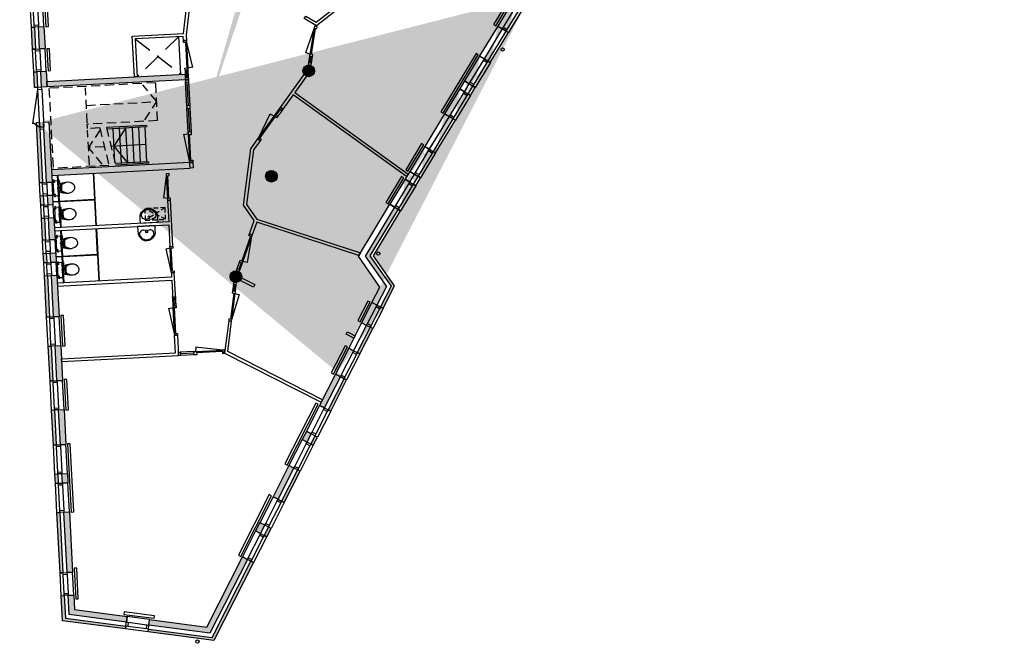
# Model space of a CAD drawing. Extents: x 30650 to 104664, y 22211 to 98910.
# Tile 1 of 16: x 30956 to 64773, y 39140 to 60795. Entities that reach past the tile are written whole.
import ezdxf

# ---------------------------------------------------------------- set-up
doc = ezdxf.new("R2010")
doc.units = 0
doc.header["$LTSCALE"] = 100
doc.linetypes.add('DASHED2', pattern=[9.525, 6.35, -3.175])
doc.linetypes.add('HIDDEN2', pattern=[4.7625, 3.175, -1.5875])
for name, color, linetype in [('AA21----_BUITENWAND', 252, 'Continuous'), ('AA28----_KONSTRUKTIE', 9, 'Continuous'), ('AL21----_BUITENWAND', 3, 'Continuous'), ('AL22----_BINNENWAND', 2, 'Continuous'), ('AL22----_KRUIPLUIKEN', 3, 'Continuous'), ('AL23----_VLOEREN', 2, 'Continuous'), ('AL24----_TRAPPEN', 1, 'Continuous'), ('AL28----_KONSTRUKTIE', 3, 'Continuous'), ('AL31----_BUITENKOZIJNEN', 1, 'Continuous'), ('AL32----_BINNENKOZIJNEN', 1, 'Continuous'), ('AL33----_VLOEROPENINGEN', 8, 'DASHED2'), ('AL51----_RADIATOREN', 8, 'Continuous'), ('AL52----_RIOLERING', 8, 'Continuous'), ('AL74----_SANITAIR', 7, 'Continuous')]:
    doc.layers.add(name, color=color, linetype=linetype)

# ---------------------------------------------------------------- blocks, each defined once
blk = doc.blocks.new('-BAZ-K1034')
at = {"layer": 'AL32----_BINNENKOZIJNEN'}
for p, q in [((77, 100), (953, 256)), ((77, 100), (957, 100)), ((77, 60), (957, 60)), ((957, 100), (930, 254)), ((1024, 100), (1277, 100)), ((1024, 50), (1277, 50)), ((1024, 0), (1277, 0))]:
    blk.add_line(p, q, dxfattribs=at)
at = {"layer": 'AL32----_BINNENKOZIJNEN', "flags": 128}
for points in [[(10, 0), (10, 100), (77, 100), (77, 0)], [(957, 0), (957, 100), (1024, 100), (1024, 0)], [(1277, 0), (1277, 100), (1344, 100), (1344, 0)]]:
    blk.add_lwpolyline(points, close=True, dxfattribs=at)
blk = doc.blocks.new('-BAZ-K1350')
at = {"layer": 'AL32----_BINNENKOZIJNEN'}
for p, q in [((67, 100), (953, 256)), ((67, 100), (967, 100)), ((67, 60), (967, 60)), ((967, 100), (940, 254)), ((1034, 100), (1267, 100)), ((1034, 60), (1267, 60)), ((1267, 0), (1034, 0))]:
    blk.add_line(p, q, dxfattribs=at)
at = {"layer": 'AL32----_BINNENKOZIJNEN', "flags": 128}
for points in [[(0, 0), (0, 100), (67, 100), (67, 0)], [(967, 0), (967, 100), (1034, 100), (1034, 0)], [(1267, 0), (1267, 100), (1334, 100), (1334, 0)]]:
    blk.add_lwpolyline(points, close=True, dxfattribs=at)
blk = doc.blocks.new('-BAZ-K934')
at = {"layer": 'AL32----_BINNENKOZIJNEN'}
for p, q in [((77, 100), (845, 239)), ((77, 100), (857, 100)), ((77, 60), (857, 60)), ((857, 100), (833, 237))]:
    blk.add_line(p, q, dxfattribs=at)
at = {"layer": 'AL32----_BINNENKOZIJNEN', "flags": 128}
for points in [[(10, 0), (10, 100), (77, 100), (77, 0)], [(857, 0), (857, 100), (924, 100), (924, 0)]]:
    blk.add_lwpolyline(points, close=True, dxfattribs=at)
blk = doc.blocks.new('-WASB02B')
at = {"layer": 'AL74----_SANITAIR'}
for p, q in [((300, 0), (-300, 0)), ((-300, 0), (-300, -162)), ((300, -162), (300, 0)), ((-108, -132), (108, -132))]:
    blk.add_line(p, q, dxfattribs=at)
blk.add_circle((0, -197), 35, dxfattribs=at)
for centre, radius, start, end in [((0, -198), 302, 173.2671, 6.7329), ((-108, -274), 142, 89.9996, 201.9473), ((0, -198), 272, 208.385, 331.615), ((108, -274), 142, 338.0527, 90.0004)]:
    blk.add_arc(centre, radius, start, end, dxfattribs=at)
blk = doc.blocks.new('-baz-k1010-440')
at = {"layer": 'AL31----_BUITENKOZIJNEN'}
for p, q in [((0, 440), (0, 340)), ((0, 440), (1000, 440)), ((67, 340), (933, 340)), ((1000, 440), (1000, 340)), ((0, 200), (0, 10)), ((0, 10), (1000, 10)), ((933, 200), (67, 200)), ((1000, 200), (1000, 10))]:
    blk.add_line(p, q, dxfattribs=at)
at = {"layer": 'AL31----_BUITENKOZIJNEN', "flags": 128}
for points in [[(0, 200), (0, 340), (67, 340), (67, 200), (67, 200)], [(1000, 200), (933, 200), (933, 340), (1000, 340)]]:
    blk.add_lwpolyline(points, close=True, dxfattribs=at)
blk = doc.blocks.new('-baz-k760-440')
at = {"layer": 'AL31----_BUITENKOZIJNEN'}
for p, q in [((0, 441), (0, 341)), ((0, 441), (780, 441)), ((67, 341), (713, 341)), ((780, 441), (780, 341)), ((0, 201), (0, 11)), ((0, 11), (780, 11)), ((713, 201), (67, 201)), ((780, 201), (780, 11))]:
    blk.add_line(p, q, dxfattribs=at)
at = {"layer": 'AL31----_BUITENKOZIJNEN', "flags": 128}
for points in [[(0, 201), (0, 341), (67, 341), (67, 201), (67, 201)], [(780, 201), (713, 201), (713, 341), (780, 341)]]:
    blk.add_lwpolyline(points, close=True, dxfattribs=at)
blk = doc.blocks.new('-baz-k385-440')
at = {"layer": 'AL31----_BUITENKOZIJNEN'}
for p, q in [((-65, 441), (-65, 11)), ((-65, 441), (385, 441)), ((0, 341), (318, 341)), ((385, 441), (385, 11)), ((-65, 11), (385, 11)), ((318, 201), (2, 201))]:
    blk.add_line(p, q, dxfattribs=at)
at = {"layer": 'AL31----_BUITENKOZIJNEN', "flags": 128}
for points in [[(-65, 341), (2, 341), (2, 201), (2, 201), (-65, 201)], [(385, 201), (318, 201), (318, 341), (385, 341)]]:
    blk.add_lwpolyline(points, dxfattribs=at)
blk = doc.blocks.new('-toil03b')
at = {"layer": 'AL74----_SANITAIR'}
for p, q in [((-247, 154), (-299, 154)), ((-284, 163), (-265, 163)), ((-284, 144), (-284, 163)), ((-265, 144), (-284, 144)), ((-265, 168), (-255, 168)), ((-265, 140), (-265, 168)), ((-255, 140), (-265, 140)), ((-255, 179), (-255, 47)), ((243, 189), (-245, 189)), ((238, 32), (-240, 32)), ((-229, 151), (-193, 151)), ((-211, 169), (-211, 137)), ((0, -25), (0, 60)), ((178, -13), (178, 47)), ((192, 151), (227, 151)), ((210, 169), (210, 138)), ((246, 154), (298, 154)), ((253, 47), (253, 179)), ((263, 168), (253, 168)), ((253, 140), (263, 140)), ((263, 140), (263, 168)), ((281, 163), (263, 163)), ((263, 144), (281, 144)), ((281, 144), (281, 163)), ((-128, -1), (-298, -1)), ((126, -1), (-128, -1)), ((297, -1), (126, -1)), ((148, -1), (148, -7)), ((148, -7), (256, -7)), ((164, -16), (164, -7)), ((197, -29), (164, -16)), ((256, -29), (197, -29)), ((210, -7), (210, -1)), ((256, -7), (256, -29))]:
    blk.add_line(p, q, dxfattribs=at)
for centre in [(-211, 151), (210, 151)]:
    blk.add_circle(centre, 14, dxfattribs=at)
for centre, radius, start, end in [((-245, 179), 10, 90, 180), ((-240, 47), 15, 180, 270), ((238, 47), 15, 270, 0), ((243, 179), 10, 0, 90), ((110, -301), 298, 171.9821, 222.2029), ((686, -316), 872, 158.8196, 176.3012), ((-1, -300), 185, 153.478, 173.0273), ((484, -478), 700, 148.0546, 158.1885), ((-1, -550), 473, 70.195, 109.7552), ((-128, -100), 30, 112.9263, 165.1347), ((-1, -401), 358, 67.0524, 112.9263), ((-97, -115), 15, 98.5852, 148.0546), ((5, -792), 700, 82.1277, 98.5852), ((-481, -488), 700, 23.0421, 33.757), ((-112, -300), 299, 317.7019, 8.9956), ((-681, -315), 866, 4.0474, 21.2614), ((127, -100), 30, 14.8948, 67.0524), ((-1, -300), 185, 0.1291, 27.7227), ((-1, -402), 148, 222.2029, 317.7019)]:
    blk.add_arc(centre, radius, start, end, dxfattribs=at)
blk = doc.blocks.new('A$C577A079E')
at = {"layer": 'AL32----_BINNENKOZIJNEN'}
for p, q in [((1037, 57), (1850, 57)), ((1940, 57), (2753, 57)), ((1940, 0), (2753, 0)), ((42, -57), (974, -204)), ((972, -57), (42, -57)), ((67, -12), (947, -12)), ((972, -57), (949, -200)), ((1012, -57), (1875, -57)), ((1037, 0), (1850, 0)), ((1915, -57), (2778, -57))]:
    blk.add_line(p, q, dxfattribs=at)
for points in [[(67, 57), (0, 57), (0, -57), (67, -57)], [(947, 57), (1037, 57), (1037, -57), (947, -57)], [(1850, 57), (1940, 57), (1940, -57), (1850, -57)], [(2820, -57), (2753, -57), (2753, 57), (2820, 57)]]:
    blk.add_lwpolyline(points, close=True, dxfattribs=at)
blk = doc.blocks.new('A$C03A40AAC')
at = {"layer": 'AL32----_BINNENKOZIJNEN'}
for p, q in [((1037, 57), (1503, 57)), ((1037, 0), (1503, 0)), ((972, -57), (42, -57)), ((42, -57), (974, -204)), ((67, -12), (947, -12)), ((972, -57), (949, -200)), ((1037, -57), (1528, -57))]:
    blk.add_line(p, q, dxfattribs=at)
for points in [[(67, 57), (0, 57), (0, -57), (67, -57)], [(947, 57), (1037, 57), (1037, -57), (947, -57)], [(1570, -57), (1503, -57), (1503, 57), (1570, 57)]]:
    blk.add_lwpolyline(points, close=True, dxfattribs=at)
blk = doc.blocks.new('A$C09D85371')
at = {"layer": 'AL52----_RIOLERING'}
for centre in [(6984, 36709), (19245, 15130), (13033, 1807)]:
    blk.add_circle(centre, 55, dxfattribs=at)
blk = doc.blocks.new('-noodtrap-1e')
at = {"layer": 'AL24----_TRAPPEN', "color": 8, "linetype": 'HIDDEN2'}
for p, q in [((3720, 2800), (50, 2800)), ((50, 2800), (50, 50)), ((1300, 1550), (1300, 2750)), ((3720, 2150), (3280, 2750)), ((3720, 1500), (3720, 2800)), ((1300, 2150), (3720, 2150)), ((3280, 1550), (3720, 2150)), ((1300, 1350), (1300, 1500)), ((3720, 1500), (1300, 1500)), ((1720, 1350), (1300, 1350)), ((1300, 100), (1300, 1300)), ((1732, 1289), (1300, 700)), ((1720, 1350), (1970, 50)), ((1740, 100), (1300, 700)), ((1845, 700), (1300, 700)), ((1970, 50), (50, 50))]:
    blk.add_line(p, q, dxfattribs=at)
at = {"layer": 'AL24----_TRAPPEN'}
for p, q in [((3330, 1350), (1950, 1350)), ((3330, 1300), (1960, 1300)), ((2180, 700), (2620, 1300)), ((2180, 152), (2180, 1300)), ((2400, 100), (2400, 1300)), ((2620, 100), (2620, 1300)), ((2840, 100), (2840, 1300)), ((3060, 100), (3060, 1300)), ((3280, 100), (3280, 1300)), ((3330, 1350), (3330, 1300)), ((3280, 700), (2075, 700)), ((2620, 100), (2180, 700)), ((3330, 100), (2190, 100)), ((3330, 50), (2200, 50)), ((3330, 100), (3330, 50))]:
    blk.add_line(p, q, dxfattribs=at)
at = {"layer": 'AL24----_TRAPPEN', "linetype": 'HIDDEN2'}
blk.add_line((1950, 1350), (2200, 50), dxfattribs=at)
blk = doc.blocks.new('56_radiator_2340x90')
at = {"layer": 'AL51----_RADIATOREN'}
blk.add_lwpolyline([(-1170, 150), (-1170, 60), (1170, 60), (1170, 150)], close=True, dxfattribs=at)
blk = doc.blocks.new('56_radiator_1050x90')
at = {"layer": 'AL51----_RADIATOREN'}
blk.add_lwpolyline([(-525, 60), (525, 60), (525, 150), (-525, 150)], close=True, dxfattribs=at)
blk = doc.blocks.new('56_radiator_0750x90')
at = {"layer": 'AL51----_RADIATOREN'}
blk.add_lwpolyline([(-375, 60), (375, 60), (375, 150), (-375, 150)], close=True, dxfattribs=at)

msp = doc.modelspace()

# ---------------------------------------------------------------- hatches: boundary and pattern name
at = {"layer": 'AA21----_BUITENWAND'}
h = msp.add_hatch(color=256, dxfattribs=at)
h.paths.add_polyline_path([(48857, 62389), (48943, 62337), (50162, 64352), (50077, 64404)])
h.paths.add_polyline_path([(48575, 62560), (48737, 62461), (50692, 65691), (51277, 67478), (51098, 67537), (50518, 65771)])
h.paths.add_polyline_path([(48174, 61260), (48259, 61208), (48425, 61482), (48339, 61533)], flags=0)
h.paths.add_polyline_path([(47891, 61430), (48054, 61332), (48220, 61606), (48057, 61704)], flags=17)
h.paths.add_polyline_path([(47035, 59377), (47120, 59326), (47741, 60352), (47656, 60404)], flags=17)
h.paths.add_polyline_path([(46752, 59548), (46915, 59450), (47536, 60477), (47374, 60575)], flags=17)
h.paths.add_polyline_path([(46351, 58248), (46437, 58196), (46602, 58470), (46517, 58522)], flags=17)
h.paths.add_polyline_path([(46069, 58419), (46231, 58321), (46397, 58594), (46235, 58693)], flags=17)
h.paths.add_polyline_path([(45155, 56272), (45241, 56220), (45919, 57341), (45834, 57392)], flags=17)
h.paths.add_polyline_path([(44873, 56443), (45036, 56344), (45714, 57465), (45551, 57563)], flags=17)
h.paths.add_polyline_path([(44472, 55142), (44557, 55091), (44723, 55364), (44638, 55416)], flags=16)
h.paths.add_polyline_path([(44190, 55313), (44352, 55215), (44518, 55489), (44355, 55587)], flags=17)
h.paths.add_polyline_path([(43349, 50929), (43438, 50883), (43828, 51650), (43102, 52686), (44040, 54235), (43954, 54287), (42983, 52682), (43712, 51641)], flags=17)
h.paths.add_polyline_path([(43224, 50992), (43055, 51079), (43328, 51615), (42589, 52669), (43672, 54458), (43834, 54359), (42816, 52677), (43549, 51630)], flags=17)
h.paths.add_polyline_path([(42550, 49361), (42639, 49315), (43084, 50188), (42995, 50234)], flags=17)
h.paths.add_polyline_path([(42256, 49510), (42425, 49424), (42870, 50297), (42701, 50384)], flags=17)
h.paths.add_polyline_path([(41551, 47400), (41640, 47355), (42185, 48424), (42096, 48470)])
h.paths.add_polyline_path([(41257, 47550), (41426, 47464), (41971, 48533), (41802, 48619)])
h.paths.add_polyline_path([(40952, 46224), (41041, 46179), (41186, 46464), (41097, 46509)])
h.paths.add_polyline_path([(40658, 46374), (40827, 46288), (40972, 46573), (40803, 46659)])
h.paths.add_polyline_path([(39953, 44264), (40042, 44219), (40587, 45288), (40498, 45333)])
h.paths.add_polyline_path([(39659, 44414), (39828, 44328), (40373, 45397), (40204, 45483)])
h.paths.add_polyline_path([(39354, 43088), (39443, 43042), (39588, 43328), (39499, 43373)])
h.paths.add_polyline_path([(39060, 43238), (39229, 43151), (39374, 43437), (39205, 43523)])
h.paths.add_polyline_path([(35394, 40008), (35419, 40197), (37379, 39939), (38606, 42347), (38775, 42260), (37487, 39733)])
h.paths.add_polyline_path([(35363, 39770), (35376, 39870), (37567, 39581), (38900, 42197), (38989, 42151), (37624, 39473)])
h.paths.add_polyline_path([(32623, 41028), (32813, 41038), (32839, 40536), (34646, 40299), (34621, 40110), (32657, 40369)])
h.paths.add_polyline_path([(32383, 41016), (32483, 41021), (32524, 40245), (34603, 39971), (34590, 39872), (32428, 40157)])
h.paths.add_polyline_path([(32473, 43884), (32663, 43894), (32772, 41817), (32582, 41807)])
h.paths.add_polyline_path([(32234, 43872), (32333, 43877), (32442, 41800), (32342, 41795)])
h.paths.add_polyline_path([(32404, 45202), (32594, 45212), (32611, 44893), (32421, 44883)])
h.paths.add_polyline_path([(32164, 45190), (32264, 45195), (32281, 44876), (32181, 44870)])
h.paths.add_polyline_path([(32289, 47399), (32479, 47409), (32542, 46211), (32352, 46201)])
h.paths.add_polyline_path([(32049, 47387), (32149, 47392), (32212, 46194), (32112, 46189)])
h.paths.add_polyline_path([(32174, 49596), (32374, 49607), (32426, 48408), (32237, 48398)])
h.paths.add_polyline_path([(31934, 49584), (32034, 49589), (32097, 48391), (31997, 48388)])
h.paths.add_polyline_path([(32047, 52013), (32237, 52023), (32311, 50605), (32122, 50595)], flags=17)
h.paths.add_polyline_path([(31808, 52001), (31907, 52006), (31982, 50588), (31882, 50582)], flags=17)
h.paths.add_polyline_path([(32007, 52782), (32197, 52792), (32213, 52472), (32024, 52462)], flags=17)
h.paths.add_polyline_path([(31767, 52769), (31867, 52775), (31884, 52455), (31784, 52450)], flags=17)
h.paths.add_polyline_path([(31944, 53989), (32133, 54000), (32173, 53241), (31984, 53231)], flags=17)
h.paths.add_polyline_path([(31704, 53978), (31804, 53983), (31844, 53224), (31744, 53219)], flags=17)
h.paths.add_polyline_path([(31903, 54759), (31920, 54440), (32110, 54450), (32093, 54769)], flags=17)
h.paths.add_polyline_path([(31664, 54747), (31764, 54752), (31780, 54432), (31680, 54427)], flags=17)
h.paths.add_polyline_path([(31771, 57280), (31961, 57290), (32069, 55219), (31880, 55209)], flags=17)
h.paths.add_polyline_path([(31532, 57268), (31631, 57273), (31740, 55201), (31640, 55196)], flags=17)
h.paths.add_polyline_path([(31680, 59013), (31870, 59023), (31898, 58484), (31709, 58474)], flags=17)
h.paths.add_polyline_path([(31441, 59000), (31541, 59006), (31569, 58466), (31469, 58461)])
h.paths.add_polyline_path([(31600, 60551), (31790, 60561), (31829, 59802), (31640, 59792)], flags=16)
h.paths.add_polyline_path([(31360, 60538), (31460, 60543), (31500, 59784), (31400, 59779)])
h.paths.add_polyline_path([(31531, 61869), (31547, 61549), (31737, 61559), (31720, 61879)])
h.paths.add_polyline_path([(31291, 61856), (31391, 61862), (31408, 61542), (31308, 61537)])
h.paths.add_polyline_path([(31416, 64066), (31605, 64076), (31668, 62878), (31478, 62868)])
h.paths.add_polyline_path([(31176, 64053), (31276, 64059), (31339, 62860), (31239, 62855)])
h.paths.add_polyline_path([(31346, 65384), (31363, 65065), (31553, 65075), (31536, 65394)])
h.paths.add_polyline_path([(31107, 65372), (31207, 65377), (31223, 65057), (31124, 65052)])
h.paths.add_polyline_path([(32213, 67860), (32401, 67885), (32538, 66841), (31486, 66350), (31495, 66173), (31306, 66163), (31290, 66468), (32332, 66954)])
h.paths.add_polyline_path([(31975, 67828), (32074, 67842), (32180, 67038), (31145, 66555), (31166, 66156), (31066, 66151), (31042, 66617), (32071, 67097)])
h.paths.add_polyline_path([(31306, 74748), (31450, 73650), (31639, 73675), (31514, 74621), (36216, 76333), (37169, 76021), (37228, 76201), (36213, 76534)])
h.paths.add_polyline_path([(31212, 73618), (31311, 73632), (31152, 74841), (36263, 76701), (36302, 76822), (31043, 74907)])
h.paths.add_polyline_path([(31581, 72658), (31623, 72341), (31811, 72366), (31769, 72683)])
h.paths.add_polyline_path([(31343, 72627), (31442, 72640), (31484, 72323), (31385, 72310)])
h.paths.add_polyline_path([(31802, 69137), (31901, 69150), (31943, 68833), (31844, 68820)])
h.paths.add_polyline_path([(32040, 69168), (32229, 69193), (32270, 68876), (32082, 68851)])
h.paths.add_polyline_path([(31753, 71350), (31941, 71374), (32098, 70185), (31910, 70160)])
h.paths.add_polyline_path([(31515, 71318), (31614, 71331), (31771, 70142), (31672, 70129)])
edge = h.paths.add_edge_path()
edge.add_line((31532, 57268), (31631, 57273))
edge.add_line((47891, 61430), (48259, 61208))
edge.add_line((43672, 54458), (44040, 54235))
edge.add_line((44190, 55313), (44557, 55091))
edge.add_line((44355, 55587), (44723, 55364))
edge.add_line((44873, 56443), (45241, 56220))
edge.add_line((45551, 57563), (45919, 57341))
edge.add_line((46069, 58419), (46437, 58196))
edge.add_line((46235, 58693), (46602, 58470))
edge.add_line((46752, 59548), (47120, 59326))
edge.add_line((47374, 60575), (47741, 60352))
edge.add_line((48057, 61704), (48425, 61482))
edge.add_line((43055, 51079), (43438, 50883))
edge.add_line((41802, 48619), (42185, 48424))
at = {"layer": 'AA28----_KONSTRUKTIE'}
h = msp.add_hatch(color=256, dxfattribs=at)
h.paths.add_polyline_path([(66650, 61421), (66764, 61384), (66802, 61498), (66688, 61535)])
h.paths.add_polyline_path([(99693, 48923), (99773, 48923), (99773, 49003), (99693, 49003)])
h.paths.add_polyline_path([(99699, 48929), (99767, 48929), (99767, 48997), (99699, 48997)], flags=16)
h.paths.add_polyline_path([(95631, 44363), (95711, 44363), (95711, 44443), (95631, 44443)])
h.paths.add_polyline_path([(95637, 44369), (95705, 44369), (95705, 44437), (95637, 44437)], flags=16)
h.paths.add_polyline_path([(92916, 39140), (92996, 39140), (92996, 39220), (92916, 39220)])
h.paths.add_polyline_path([(92922, 39146), (92990, 39146), (92990, 39214), (92922, 39214)], flags=16)
h.paths.add_polyline_path([(31889, 58673), (36642, 58922), (36652, 58733), (31898, 58484)])
h.paths.add_polyline_path([(32048, 55637), (32057, 55448), (36811, 55697), (36801, 55887)])
h.paths.add_polyline_path([(42647, 74426), (42587, 74245), (42873, 74152), (42932, 74333)], flags=17)
h.paths.add_polyline_path([(39604, 75423), (39545, 75242), (40709, 74861), (40768, 75042)], flags=17)
h.paths.add_polyline_path([(43911, 74012), (43851, 73831), (46132, 73084), (46191, 73265)], flags=17)
h.paths.add_polyline_path([(46942, 73019), (46883, 72838), (48213, 72402), (48271, 72583)], flags=17)
h.paths.add_polyline_path([(38841, 94135), (39033, 94186), (40254, 89585), (40070, 89537)])
h.paths.add_polyline_path([(43192, 90365), (43008, 90316), (41788, 94917), (41971, 94966)])
h.paths.add_polyline_path([(59680, 90889), (59866, 90927), (60286, 88237), (60207, 87998), (60027, 88057), (60091, 88253)])
h.paths.add_polyline_path([(70972, 83287), (71031, 83467), (75204, 82101), (75857, 77106), (75942, 76983), (75785, 76875), (75675, 77036), (75031, 81957)])
h.paths.add_polyline_path([(76771, 75439), (76540, 75775), (76696, 75883), (76927, 75546)])
h.paths.add_polyline_path([(80872, 70764), (80837, 70578), (87491, 69339), (87526, 69526)])
h.paths.add_polyline_path([(93678, 82845), (93837, 82742), (91241, 78752), (91082, 78855)])
h.paths.add_polyline_path([(96226, 81188), (96385, 81084), (93790, 77094), (93630, 77198)])
edge = h.paths.add_edge_path()
edge.add_line((43526, 79063), (41283, 79797))
edge.add_line((49735, 77028), (48502, 77432))
edge.add_line((43585, 79243), (41342, 79978))
edge.add_line((41342, 79978), (41283, 79797))
edge.add_line((49794, 77209), (48561, 77613))
edge.add_line((47595, 77929), (46763, 78202))
edge.add_line((47536, 77749), (46704, 78022))
edge.add_line((45738, 78338), (44505, 78742))
edge.add_line((45797, 78518), (44564, 78923))
edge.add_line((36801, 55887), (36901, 55892))
edge.add_line((36901, 55892), (36911, 55702))
edge.add_line((36911, 55702), (36811, 55697))
h = msp.add_hatch(color=256, dxfattribs=at)
h.dxf.hatch_style = 1
h.paths.add_polyline_path([(40682, 59038, 1), (41082, 59038, 1)])
h = msp.add_hatch(color=256, dxfattribs=at)
h.dxf.hatch_style = 1
h.paths.add_polyline_path([(39400, 55418, 1), (39800, 55418, 1)])
h = msp.add_hatch(color=256, dxfattribs=at)
h.dxf.hatch_style = 1
h.paths.add_polyline_path([(38581, 51974, 1), (38181, 51974, 1)])

# ---------------------------------------------------------------- linework, layer by layer
at = {"layer": 'AL21----_BUITENWAND', "ltscale": 0.02}
for p, q in [((47374, 60575), (47741, 60352)), ((46752, 59548), (47120, 59326)), ((46235, 58693), (46602, 58470)), ((46069, 58419), (46437, 58196)), ((45551, 57563), (45919, 57341)), ((44873, 56443), (45241, 56220)), ((44355, 55587), (44723, 55364)), ((44190, 55313), (44557, 55091)), ((43672, 54458), (44040, 54235)), ((43055, 51079), (43438, 50883)), ((41802, 48619), (42185, 48424))]:
    msp.add_line(p, q, dxfattribs=at)
at = {"layer": 'AL21----_BUITENWAND'}
for points in [[(31360, 60538), (31460, 60543), (31500, 59784), (31400, 59779)], [(31600, 60551), (31790, 60561), (31829, 59802), (31640, 59792)], [(46752, 59548), (46915, 59450), (47536, 60477), (47374, 60575)], [(47035, 59377), (47120, 59326), (47741, 60352), (47656, 60404)], [(31441, 59000), (31541, 59006), (31569, 58466), (31469, 58461)], [(31680, 59013), (31870, 59023), (31898, 58484), (31709, 58474)], [(46069, 58419), (46231, 58321), (46397, 58594), (46235, 58693)], [(46351, 58248), (46437, 58196), (46602, 58470), (46517, 58522)], [(44873, 56443), (45036, 56344), (45714, 57465), (45551, 57563)], [(31532, 57268), (31631, 57273), (31740, 55201), (31640, 55196)], [(31771, 57280), (31961, 57290), (32069, 55219), (31880, 55209)], [(45155, 56272), (45241, 56220), (45919, 57341), (45834, 57392)], [(44190, 55313), (44352, 55215), (44518, 55489), (44355, 55587)], [(44472, 55142), (44557, 55091), (44723, 55364), (44638, 55416)], [(31664, 54747), (31764, 54752), (31780, 54432), (31680, 54427)], [(31903, 54759), (31920, 54440), (32110, 54450), (32093, 54769)], [(43224, 50992), (43055, 51079), (43328, 51615), (42589, 52669), (43672, 54458), (43834, 54359), (42816, 52677), (43549, 51630)], [(43349, 50929), (43438, 50883), (43828, 51650), (43102, 52686), (44040, 54235), (43954, 54287), (42983, 52682), (43712, 51641)], [(31704, 53978), (31804, 53983), (31844, 53224), (31744, 53219)], [(31944, 53989), (32133, 54000), (32173, 53241), (31984, 53231)], [(31767, 52769), (31867, 52775), (31884, 52455), (31784, 52450)], [(32007, 52782), (32197, 52792), (32213, 52472), (32024, 52462)], [(31808, 52001), (31907, 52006), (31982, 50588), (31882, 50582)], [(32047, 52013), (32237, 52023), (32311, 50605), (32122, 50595)], [(42256, 49510), (42425, 49424), (42870, 50297), (42701, 50384)], [(42550, 49361), (42639, 49315), (43084, 50188), (42995, 50234)], [(31934, 49584), (32034, 49589), (32097, 48391), (31997, 48388)], [(32174, 49596), (32374, 49607), (32426, 48408), (32237, 48398)], [(41257, 47550), (41426, 47464), (41971, 48533), (41802, 48619)], [(41551, 47400), (41640, 47355), (42185, 48424), (42096, 48470)], [(32049, 47387), (32149, 47392), (32212, 46194), (32112, 46189)], [(32289, 47399), (32479, 47409), (32542, 46211), (32352, 46201)], [(40658, 46374), (40827, 46288), (40972, 46573), (40803, 46659)], [(40952, 46224), (41041, 46179), (41186, 46464), (41097, 46509)], [(39659, 44414), (39828, 44328), (40373, 45397), (40204, 45483)], [(39953, 44264), (40042, 44219), (40587, 45288), (40498, 45333)], [(32164, 45190), (32264, 45195), (32281, 44876), (32181, 44870)], [(32404, 45202), (32594, 45212), (32611, 44893), (32421, 44883)], [(32234, 43872), (32333, 43877), (32442, 41800), (32342, 41795)], [(32473, 43884), (32663, 43894), (32772, 41817), (32582, 41807)], [(39060, 43238), (39229, 43151), (39374, 43437), (39205, 43523)], [(39354, 43088), (39443, 43042), (39588, 43328), (39499, 43373)], [(35394, 40008), (35419, 40197), (37379, 39939), (38606, 42347), (38775, 42260), (37487, 39733)], [(35363, 39770), (35376, 39870), (37567, 39581), (38900, 42197), (38989, 42151), (37624, 39473)], [(32383, 41016), (32483, 41021), (32524, 40245), (34603, 39971), (34590, 39872), (32428, 40157)], [(32623, 41028), (32813, 41038), (32839, 40536), (34646, 40299), (34621, 40110), (32657, 40369)]]:
    msp.add_lwpolyline(points, close=True, dxfattribs=at)
msp.add_lwpolyline([(31532, 57268), (31631, 57273)], dxfattribs=at)
at = {"layer": 'AL22----_BINNENWAND'}
for points in [[(36892, 62984), (36991, 62972), (36671, 60271), (36681, 60083), (36581, 60078), (36574, 60221), (34926, 60134), (34994, 58836), (34894, 58831), (34821, 60229), (36577, 60321)], [(47948, 61525), (46855, 62186), (43258, 62242), (41145, 60585), (40731, 60835), (40783, 60920), (41138, 60706), (43187, 62313), (43151, 62526), (43250, 62542), (43283, 62341), (46884, 62286), (48000, 61610)], [(36634, 59065), (36652, 58733), (36752, 58738), (36735, 59070)], [(42661, 52787), (42608, 52699), (39095, 53840), (38943, 53411), (38848, 53444), (39008, 53896), (38644, 54426), (38890, 56359), (39134, 56698), (39215, 56639), (38986, 56321), (38748, 54451), (39095, 53945)], [(32157, 53545), (36079, 53751), (36118, 53011), (36218, 53016), (36135, 54596), (36035, 54591), (36074, 53851), (32152, 53645)], [(32252, 51743), (32257, 51643), (36179, 51848), (36225, 50964), (36325, 50969), (36266, 52103), (36166, 52098), (36174, 51948)], [(41311, 47657), (41357, 47746), (38103, 49404), (38235, 50438), (38136, 50451), (37995, 49347)], [(32394, 49147), (36310, 49352), (36278, 49951), (36378, 49956), (36415, 49257), (32398, 49047)]]:
    msp.add_lwpolyline(points, close=True, dxfattribs=at)
msp.add_lwpolyline([(40805, 58854), (40401, 58291), (44298, 55493), (44246, 55407), (40343, 58210), (39993, 57723), (39912, 57781), (40725, 58914)], dxfattribs=at)
at = {"layer": 'AL22----_BINNENWAND', "elevation": 1}
for points in [[(38991, 51607), (38531, 51842), (38576, 51931), (39037, 51696)], [(42209, 50080), (42476, 49944), (42431, 49854), (42164, 49991)]]:
    msp.add_lwpolyline(points, close=True, dxfattribs=at)
at = {"layer": 'AL22----_KRUIPLUIKEN', "linetype": 'HIDDEN2', "ltscale": 0.5}
for p, q in [((35969, 53940), (35249, 54303)), ((35969, 53940), (35249, 54303)), ((35948, 54340), (35270, 53904)), ((35948, 54340), (35270, 53904))]:
    msp.add_line(p, q, dxfattribs=at)
msp.add_lwpolyline([(35969, 53940), (35948, 54340), (35249, 54303), (35270, 53904)], close=True, dxfattribs=at)
msp.add_lwpolyline([(35969, 53940), (35948, 54340), (35249, 54303), (35270, 53904)], close=True, dxfattribs=at)
at = {"layer": 'AL23----_VLOEREN', "color": 8, "ltscale": 0.02}
msp.add_line((36492, 58915), (36424, 60213), dxfattribs=at)
at = {"layer": 'AL28----_KONSTRUKTIE'}
for points in [[(31889, 58673), (36642, 58922), (36652, 58733), (31898, 58484)], [(32048, 55637), (32057, 55448), (36811, 55697), (36801, 55887)]]:
    msp.add_lwpolyline(points, close=True, dxfattribs=at)
msp.add_lwpolyline([(36801, 55887), (36901, 55892), (36911, 55702), (36811, 55697)], dxfattribs=at)
for centre in [(40882, 59038), (39600, 55418), (38381, 51974)]:
    msp.add_circle(centre, 200, dxfattribs=at)
at = {"layer": 'AL31----_BUITENKOZIJNEN'}
for p, q in [((31572, 58399), (31401, 57219)), ((31572, 58399), (31640, 57101)), ((31712, 58407), (31780, 57109)), ((31640, 57101), (31407, 57249)), ((34590, 39872), (34646, 40299)), ((34590, 39872), (34646, 40299)), ((35419, 40197), (34646, 40299)), ((35310, 39878), (34669, 39963)), ((34687, 40101), (35328, 40017)), ((35363, 39770), (35419, 40197)), ((35363, 39770), (35419, 40197)), ((35363, 39770), (34590, 39872))]:
    msp.add_line(p, q, dxfattribs=at)
at = {"layer": 'AL31----_BUITENKOZIJNEN', "flags": 128}
for points in [[(31712, 58407), (31708, 58474), (31708, 58474), (31569, 58466), (31572, 58399), (31712, 58407)], [(31784, 57042), (31780, 57109), (31780, 57109), (31640, 57101), (31644, 57034), (31784, 57042)], [(34621, 40110), (34687, 40101), (34669, 39963), (34603, 39971)], [(35376, 39870), (35310, 39878), (35328, 40017), (35328, 40017), (35394, 40008)]]:
    msp.add_lwpolyline(points, dxfattribs=at)
at = {"layer": 'AL32----_BINNENKOZIJNEN'}
for points in [[(36760, 58723), (36646, 58717), (36645, 58732), (36759, 58738)], [(36908, 55892), (36794, 55886), (36793, 55901), (36907, 55907)]]:
    msp.add_lwpolyline(points, close=True, dxfattribs=at)
for points in [[(37977, 49453), (38009, 49455)], [(37983, 49339), (38007, 49341)]]:
    msp.add_lwpolyline(points, dxfattribs=at)
at = {"layer": 'AL33----_VLOEROPENINGEN', "color": 250}
for p, q in [((36424, 60213), (34994, 58836)), ((34926, 60134), (36492, 58915))]:
    msp.add_line(p, q, dxfattribs=at)
at = {"layer": 'AL52----_RIOLERING'}
msp.add_circle((47542, 59772), 55, dxfattribs=at)
at = {"layer": 'AL74----_SANITAIR'}
for p, q in [((33476, 55522), (33522, 54628)), ((33491, 55523), (33585, 53720)), ((32104, 54554), (33522, 54628)), ((32105, 54539), (33523, 54613)), ((33523, 54613), (33570, 53720)), ((33622, 52726), (32204, 52652)), ((33623, 52711), (32205, 52637))]:
    msp.add_line(p, q, dxfattribs=at)
at = {"layer": 'AL74----_SANITAIR', "ltscale": 0.02}
for p, q in [((32304, 54564), (32257, 55458)), ((32324, 54565), (32277, 55459)), ((32305, 54549), (32352, 53656)), ((32325, 54550), (32372, 53657)), ((32357, 53556), (32404, 52662)), ((32377, 53557), (32424, 52663)), ((32405, 52647), (32451, 51753)), ((32425, 52648), (32471, 51754))]:
    msp.add_line(p, q, dxfattribs=at)
at = {"layer": 'AL74----_SANITAIR', "flags": 128}
for points in [[(33575, 53620), (33622, 52726)], [(33590, 53620), (33685, 51818)], [(33623, 52711), (33670, 51817)]]:
    msp.add_lwpolyline(points, dxfattribs=at)

# ---------------------------------------------------------------- block references
at = {"layer": 'AL24----_TRAPPEN', "rotation": 2.999999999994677}
msp.add_blockref('-noodtrap-1e', (32058, 55638), dxfattribs=at)
at = {"layer": 'AL31----_BUITENKOZIJNEN'}
for name, p, rotation in [('-baz-k1010-440', (31800, 60561), 93.0000000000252), ('-baz-k1010-440', (47883, 61436), 238.8202552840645), ('-baz-k760-440', (31881, 59023), 93.0000000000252), ('-baz-k1010-440', (46744, 59553), 238.8202552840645), ('-baz-k1010-440', (46060, 58424), 238.8202552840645), ('-baz-k1010-440', (44864, 56448), 238.8202552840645), ('-baz-k385-440', (32100, 54835), 93.0000000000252), ('-baz-k1010-440', (44181, 55318), 238.8202552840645), ('-baz-k385-440', (32141, 54066), 93.0000000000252), ('-baz-k385-440', (32204, 52857), 93.0000000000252), ('-baz-k385-440', (32244, 52089), 93.0000000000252), ('-baz-k760-440', (43045, 51083), 243.0000000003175), ('-baz-k1010-440', (32374, 49607), 93.0000000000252), ('-baz-k1010-440', (42247, 49515), 243.0000000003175), ('-baz-k1010-440', (32489, 47410), 93.0000000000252), ('-baz-k1010-440', (41248, 47555), 243.0000000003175), ('-baz-k1010-440', (40649, 46379), 243.0000000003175), ('-baz-k1010-440', (32604, 45213), 93.0000000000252), ('-baz-k1010-440', (32673, 43895), 93.0000000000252), ('-baz-k1010-440', (39650, 44418), 243.0000000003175), ('-baz-k1010-440', (39051, 43242), 243.0000000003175), ('-baz-k760-440', (32823, 41039), 93.0000000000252)]:
    msp.add_blockref(name, p, dxfattribs=dict(at, rotation=rotation))
at = {"layer": 'AL32----_BINNENKOZIJNEN'}
for name, p, xscale, rotation in [('-BAZ-K1350', (41177, 60553), -1, 80.82907861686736), ('-BAZ-K934', (36087, 55519), -0.9999999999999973, 92.99999999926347), ('-BAZ-K1350', (38136, 50451), -0.9999999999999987, 262.724198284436)]:
    msp.add_blockref(name, p, dxfattribs=dict(at, xscale=xscale, rotation=rotation))
for name, p, rotation in [('-BAZ-K1034', (36581, 60088), 273.0000000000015), ('-BAZ-K1350', (39215, 56639), 54.32025528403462), ('-BAZ-K1350', (38848, 53444), 250.5043894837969), ('-BAZ-K934', (36266, 52093), 92.99999999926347), ('-BAZ-K1034', (36379, 49946), 93.00000000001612)]:
    msp.add_blockref(name, p, dxfattribs=dict(at, rotation=rotation))
at = {"layer": 'AL32----_BINNENKOZIJNEN', "ltscale": 0.005, "xscale": -1, "rotation": 272.9999999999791}
msp.add_blockref('A$C577A079E', (36850, 55904), dxfattribs=at)
at = {"layer": 'AL32----_BINNENKOZIJNEN', "ltscale": 0.005, "rotation": 182.9999999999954}
msp.add_blockref('A$C03A40AAC', (37980, 49396), dxfattribs=at)
at = {"layer": 'AL51----_RADIATOREN'}
for name, p, rotation in [('56_radiator_2340x90', (31729, 61719), 272.9999999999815), ('56_radiator_1050x90', (47632, 61003), 58.82025528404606), ('56_radiator_0750x90', (31850, 59412), 273.0000000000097), ('56_radiator_2340x90', (46152, 58556), 58.82025528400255), ('56_radiator_1050x90', (44614, 56015), 58.82025528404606), ('56_radiator_1050x90', (43931, 54885), 58.82025528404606), ('56_radiator_0750x90', (42878, 50731), 63.00000000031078), ('56_radiator_1050x90', (32337, 50106), 272.9999999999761), ('56_radiator_1050x90', (42029, 49065), 63.00000000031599), ('56_radiator_1050x90', (32453, 47909), 272.9999999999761), ('56_radiator_2340x90', (40730, 46517), 63.00000000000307), ('56_radiator_2340x90', (32602, 45053), 272.9999999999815), ('56_radiator_2340x90', (39132, 43380), 63.00000000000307), ('56_radiator_1050x90', (32792, 41428), 272.9999999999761), ('56_radiator_1050x90', (35041, 40247), 352.5000000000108)]:
    msp.add_blockref(name, p, dxfattribs=dict(at, rotation=rotation))
at = {"layer": 'AL52----_RIOLERING', "ltscale": 0.02}
msp.add_blockref('A$C09D85371', (24027, 37634), dxfattribs=at)
at = {"layer": 'AL74----_SANITAIR', "ltscale": 0.02, "rotation": 93.00000000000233}
for p in [(32300, 55012), (32348, 54104), (32400, 53110), (32447, 52201)]:
    msp.add_blockref('-toil03b', p, dxfattribs=at)
at = {"layer": 'AL74----_SANITAIR', "xscale": -1, "rotation": 183.0000000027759}
msp.add_blockref('-WASB02B', (35400, 53815), dxfattribs=at)
at = {"layer": 'AL74----_SANITAIR', "rotation": 3.000000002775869}
msp.add_blockref('-WASB02B', (35305, 53710), dxfattribs=at)

doc.saveas('drawing.dxf')
